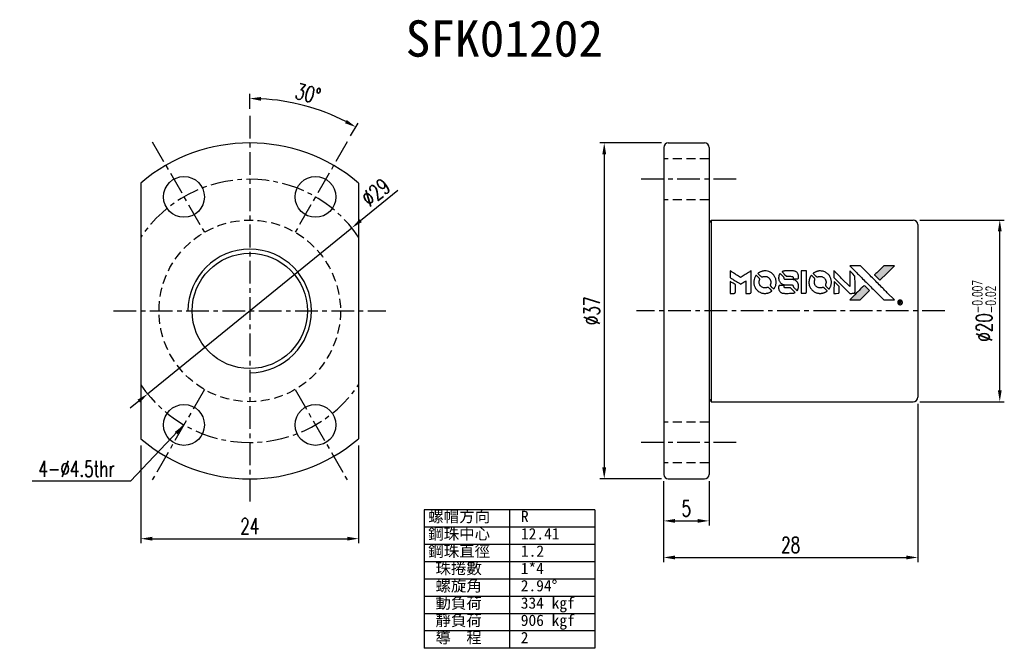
# Model space of a CAD drawing. Extents: x 17 to 125, y 20 to 89.
import ezdxf

# ---------------------------------------------------------------- set-up
doc = ezdxf.new("R2010")
doc.units = 0
doc.header["$MEASUREMENT"] = 0
doc.linetypes.add('CENTER', pattern=[2, 1.25, -0.25, 0.25, -0.25])
doc.linetypes.add('DASHED', pattern=[0.75, 0.5, -0.25])
doc.layers.get('0').update_dxf_attribs({"linetype": 'CONTINUOUS'})
doc.styles.add('DIM-7', font='SIMPLEX.shx', dxfattribs={"width": 0.7, "bigfont": 'chineset.shx'})
doc.styles.add('T', font='kaiu.ttf')
doc.dimstyles.new('CNS', dxfattribs={"dimtxt": 3.5, "dimasz": 2.5, "dimexe": 1, "dimexo": 1.5, "dimgap": 0.09, "dimtad": 0, "dimdsep": 46, "dimtxsty": 'DIM-7', "dimcen": 0.09, "dimclrd": 1, "dimclre": 1, "dimclrt": 4, "dimadec": 0, "dimazin": 0, "dimtfac": 1, "dimtix": 1, "dimtmove": 2, "dimatfit": 3, "dimfxl": 1, "dimtvp": 0.971429, "dimtolj": 1, "dimarcsym": 0})

# ---------------------------------------------------------------- blocks, each defined once
blk = doc.blocks.new('*D6')
at = {"color": 7, "linetype": 'Continuous', "lineweight": -2, "transparency": 16777216}
for p, q in [((87.91, 38.06), (87.91, 33.18)), ((92.91, 38.06), (92.91, 33.18)), ((89.16, 33.68), (91.66, 33.68))]:
    blk.add_line(p, q, dxfattribs=at)
at = {"color": 7, "linetype": 'Continuous', "transparency": 16777216}
for points in [[(89.16, 33.89), (89.16, 33.47), (87.91, 33.68)], [(91.66, 33.89), (91.66, 33.47), (92.91, 33.68)]]:
    blk.add_solid(points, dxfattribs=at)
at = {"color": 7, "linetype": 'Continuous', "transparency": 16777216, "insert": (90.41, 35.05), "char_height": 1.75, "attachment_point": 5, "style": 'DIM-7'}
blk.add_mtext('\\A1;5', dxfattribs=at)
blk = doc.blocks.new('*D5')
at = {"color": 7, "linetype": 'Continuous', "lineweight": -2, "transparency": 16777216}
for p, q in [((115.91, 46.56), (115.91, 29.15)), ((87.91, 38.06), (87.91, 29.15)), ((89.16, 29.65), (114.66, 29.65))]:
    blk.add_line(p, q, dxfattribs=at)
at = {"color": 7, "linetype": 'Continuous', "transparency": 16777216}
for points in [[(89.16, 29.86), (89.16, 29.44), (87.91, 29.65)], [(114.66, 29.86), (114.66, 29.44), (115.91, 29.65)]]:
    blk.add_solid(points, dxfattribs=at)
at = {"color": 7, "linetype": 'Continuous', "transparency": 16777216, "insert": (101.91, 31.03), "char_height": 1.75, "attachment_point": 5, "style": 'DIM-7'}
blk.add_mtext('\\A1;28', dxfattribs=at)
blk = doc.blocks.new('*D3')
at = {"color": 7, "linetype": 'Continuous', "lineweight": -2, "transparency": 16777216}
for p, q in [((116.16, 66.81), (125.46, 66.81)), ((124.96, 48.06), (124.96, 65.56)), ((116.16, 46.81), (125.46, 46.81))]:
    blk.add_line(p, q, dxfattribs=at)
at = {"color": 7, "linetype": 'Continuous', "transparency": 16777216}
for points in [[(124.75, 65.56), (125.17, 65.56), (124.96, 66.81)], [(124.75, 48.06), (125.17, 48.06), (124.96, 46.81)]]:
    blk.add_solid(points, dxfattribs=at)
at = {"color": 7, "linetype": 'Continuous', "transparency": 16777216, "insert": (123.23, 56.81), "char_height": 1.75, "attachment_point": 5, "rotation": 90, "style": 'DIM-7'}
blk.add_mtext('\\A1;%%C20{\\H1.05;\\S-0.007^ -0.02;}', dxfattribs=at)
blk = doc.blocks.new('*D1')
at = {"color": 7, "linetype": 'Continuous', "lineweight": -2, "transparency": 16777216}
for p, q in [((87.66, 75.31), (80.86, 75.31)), ((81.36, 74.06), (81.36, 39.56)), ((87.66, 38.31), (80.86, 38.31))]:
    blk.add_line(p, q, dxfattribs=at)
at = {"color": 7, "linetype": 'Continuous', "transparency": 16777216}
for points in [[(81.15, 74.06), (81.57, 74.06), (81.36, 75.31)], [(81.15, 39.56), (81.57, 39.56), (81.36, 38.31)]]:
    blk.add_solid(points, dxfattribs=at)
at = {"color": 7, "linetype": 'Continuous', "transparency": 16777216, "insert": (79.99, 56.81), "char_height": 1.75, "attachment_point": 5, "rotation": 90, "style": 'DIM-7'}
blk.add_mtext('\\A1;%%C37', dxfattribs=at)
blk = doc.blocks.new('*D4')
at = {"color": 7, "linetype": 'Continuous', "lineweight": -2, "transparency": 16777216}
for p, q in [((30.29, 41.98), (30.29, 31.22)), ((54.29, 41.98), (54.29, 31.22)), ((31.54, 31.72), (53.04, 31.72))]:
    blk.add_line(p, q, dxfattribs=at)
at = {"color": 7, "linetype": 'Continuous', "transparency": 16777216}
for points in [[(31.54, 31.93), (31.54, 31.51), (30.29, 31.72)], [(53.04, 31.93), (53.04, 31.51), (54.29, 31.72)]]:
    blk.add_solid(points, dxfattribs=at)
at = {"color": 7, "linetype": 'Continuous', "transparency": 16777216, "insert": (42.29, 33.09), "char_height": 1.75, "attachment_point": 5, "style": 'DIM-7'}
blk.add_mtext('\\A1;24', dxfattribs=at)
blk = doc.blocks.new('*D2')
at = {"color": 7, "linetype": 'Continuous', "lineweight": -2, "transparency": 16777216}
for p, q in [((42.29, 79.06), (42.29, 80.7)), ((53.41, 76.07), (54.23, 77.5))]:
    blk.add_line(p, q, dxfattribs=at)
blk.add_arc((42.29, 56.81), 23.39, 63.0624, 86.9376, dxfattribs=at)
at = {"color": 7, "linetype": 'Continuous', "transparency": 16777216}
for points in [[(43.53, 79.95), (43.54, 80.37), (42.29, 80.2)], [(52.98, 77.84), (52.78, 77.47), (53.98, 77.06)]]:
    blk.add_solid(points, dxfattribs=at)
at = {"color": 7, "linetype": 'Continuous', "transparency": 16777216, "insert": (48.7, 80.73), "char_height": 1.75, "attachment_point": 5, "rotation": 345, "style": 'DIM-7'}
blk.add_mtext('\\A1;30°', dxfattribs=at)
blk = doc.blocks.new('*D7')
at = {"color": 7, "linetype": 'Continuous', "lineweight": -2, "transparency": 16777216}
for p, q in [((58.61, 70.07), (54.51, 66.74)), ((31.03, 47.66), (53.54, 65.95)), ((30.06, 46.87), (29.09, 46.09))]:
    blk.add_line(p, q, dxfattribs=at)
at = {"color": 7, "linetype": 'Continuous', "transparency": 16777216}
for points in [[(54.38, 66.9), (54.64, 66.58), (53.54, 65.95)], [(29.93, 47.04), (30.19, 46.71), (31.03, 47.66)]]:
    blk.add_solid(points, dxfattribs=at)
at = {"color": 7, "linetype": 'Continuous', "transparency": 16777216, "insert": (56.18, 69.86), "char_height": 1.75, "attachment_point": 5, "rotation": 39.0911, "style": 'DIM-7'}
blk.add_mtext('\\A1;∅29', dxfattribs=at)

msp = doc.modelspace()

# ---------------------------------------------------------------- hatches: boundary and pattern name
at = {"linetype": 'Continuous'}
h = msp.add_hatch(color=0, dxfattribs=at)
h.dxf.hatch_style = 1
h.paths.add_polyline_path([(113.345, 61.78), (112.759, 61.78), (112.174, 61.78), (111.67, 61.272, 0.000288), (111.476, 61.077, 0.000479), (111.314, 60.912, 0.000013), (111.166, 60.763, 0.197177), (111.165, 60.761, 0.1112764), (111.166, 60.759, 0.0015954), (111.344, 60.579, 0.0005055), (111.455, 60.468), (111.745, 60.178), (112.545, 60.979)])
h.paths.add_polyline_path([(110.092, 58.527), (110.604, 59.039), (110.313, 59.33, 0.000476), (110.202, 59.441, 0.0015067), (110.021, 59.62, 0.2256647), (110.019, 59.62, 0.0011115), (109.774, 59.377, 0.0003511), (109.622, 59.225, 0.000108), (108.982, 58.581, 0.0006916), (108.658, 58.255, 0.0000771), (108.434, 58.029, 0.1975269), (108.431, 58.021, 0.2961744), (108.433, 58.018, 0.0041949), (108.72, 58.015, 0.0005293), (109.005, 58.014), (109.579, 58.014)])

# ---------------------------------------------------------------- linework, layer by layer
at = {"color": 0, "linetype": 'CENTER', "ltscale": 2}
for p, q in [((42.287, 78.306), (42.287, 35.306)), ((31.537, 75.425), (37.287, 65.466)), ((53.037, 75.425), (47.287, 65.466)), ((95.914, 71.306), (84.914, 71.306)), ((27.287, 56.806), (57.287, 56.806)), ((118.914, 56.806), (84.914, 56.806)), ((37.287, 48.145), (31.537, 38.186)), ((47.287, 48.145), (53.037, 38.186)), ((95.914, 42.306), (84.914, 42.306))]:
    msp.add_line(p, q, dxfattribs=at)
at = {"color": 0, "linetype": 'Continuous'}
for p, q in [((88.414, 75.306), (92.414, 75.306)), ((87.914, 74.806), (87.914, 38.806)), ((92.914, 74.806), (92.914, 38.806)), ((30.287, 70.886), (30.287, 42.726)), ((54.287, 70.886), (54.287, 42.726)), ((93.164, 66.806), (115.414, 66.806)), ((93.164, 66.806), (93.164, 46.806)), ((115.914, 66.306), (115.914, 47.306)), ((93.164, 46.806), (115.414, 46.806)), ((88.414, 38.306), (92.414, 38.306))]:
    msp.add_line(p, q, dxfattribs=at)
at = {"color": 0, "linetype": 'DASHED', "ltscale": 2}
for p, q in [((92.914, 73.556), (87.914, 73.556)), ((92.914, 69.056), (87.914, 69.056)), ((92.914, 44.556), (87.914, 44.556)), ((92.914, 40.056), (87.914, 40.056))]:
    msp.add_line(p, q, dxfattribs=at)
at = {"color": 0}
for p, q in [((80.332, 34.898), (61.52, 34.898)), ((61.52, 34.898), (61.52, 19.648)), ((70.926, 34.898), (70.926, 19.648)), ((80.332, 34.898), (80.332, 19.648)), ((80.332, 32.992), (61.52, 32.992)), ((80.332, 31.086), (61.52, 31.086)), ((80.332, 29.18), (61.52, 29.18)), ((80.332, 27.273), (61.52, 27.273)), ((80.332, 25.367), (61.52, 25.367)), ((80.332, 23.461), (61.52, 23.461)), ((80.332, 21.555), (61.52, 21.555)), ((80.332, 19.648), (61.52, 19.648))]:
    msp.add_line(p, q, dxfattribs=at)
for points in [[(95.23, 60.842), (95.23, 60.469), (95.332, 60.407, -0.000297), (95.394, 60.368, -0.000037), (95.531, 60.285, -0.000043), (95.693, 60.185, -0.000036), (95.866, 60.079, 0.000044), (96.035, 59.976, 0.000063), (96.185, 59.883, 0.000035), (96.312, 59.806, 0.0009), (96.347, 59.784), (96.397, 59.754), (96.462, 59.795, 0.001175), (96.5, 59.818, 0.000208), (96.571, 59.862, 0.000225), (96.653, 59.913, 0.000203), (96.739, 59.967, -0.000711), (96.82, 60.017, -0.001119), (96.891, 60.061, -0.000263), (96.952, 60.098, -0.04589), (96.959, 60.102, -0.519312), (96.965, 60.098, -0.001914), (96.967, 59.998, -0.003124), (96.968, 59.833, -0.000285), (96.968, 59.423), (96.968, 58.74), (97.207, 58.74, 0.001727), (97.377, 58.74, 0.025279), (97.437, 58.744, 0.073886), (97.472, 58.753, 0.07426), (97.503, 58.772, 0.03264), (97.511, 58.779, 0.01784), (97.52, 58.79, 0.017712), (97.528, 58.801, 0.026854), (97.534, 58.811), (97.547, 58.835), (97.548, 60.026), (97.55, 61.217), (97.537, 61.208, -0.004595), (97.528, 61.202, -0.00016), (97.491, 61.18, -0.000298), (97.448, 61.153, -0.000208), (97.4, 61.123, 0.000986), (97.258, 61.035, 0.00025), (97.028, 60.891, 0.000268), (96.783, 60.737, 0.000436), (96.575, 60.607, -0.002932), (96.506, 60.564, -0.004718), (96.447, 60.528, -0.001113), (96.396, 60.498, -0.227179), (96.39, 60.498, -0.045982), (96.384, 60.501, -0.000145), (96.314, 60.543, -0.000825), (96.236, 60.592, -0.000517), (96.144, 60.649, 0.000056), (95.829, 60.844, 0.000289), (95.655, 60.952, 0.000481), (95.526, 61.032, 0.000418), (95.389, 61.116), (95.23, 61.215)], [(98.946, 61.203, 0.024131), (98.84, 61.187, 0.022344), (98.734, 61.16, 0.021883), (98.628, 61.123, 0.020884), (98.524, 61.077, 0.010669), (98.464, 61.046, 0.010389), (98.406, 61.012, 0.010913), (98.354, 60.979, 0.022227), (98.315, 60.95), (98.301, 60.939), (98.488, 60.755, 0.002452), (98.561, 60.684, 0.003628), (98.626, 60.622, 0.001662), (98.682, 60.57, 0.070159), (98.695, 60.561, 0.047671), (98.706, 60.557, 0.018624), (98.721, 60.553, 0.017921), (98.739, 60.55, 0.018804), (98.756, 60.549, 0.018255), (98.779, 60.548, 0.041312), (98.797, 60.55, 0.037164), (98.815, 60.555, 0.012342), (98.841, 60.565, -0.015101), (98.904, 60.588, -0.035998), (98.952, 60.6, -0.033244), (99.003, 60.606, -0.011249), (99.078, 60.607, -0.004059), (99.14, 60.607, -0.019693), (99.174, 60.605, -0.027943), (99.203, 60.601, -0.014411), (99.238, 60.592, -0.033089), (99.322, 60.563, -0.033887), (99.4, 60.524, -0.034021), (99.472, 60.475, -0.033942), (99.537, 60.416, -0.02816), (99.595, 60.349, -0.035032), (99.641, 60.28, -0.035269), (99.676, 60.206, -0.029196), (99.703, 60.123, -0.037862), (99.72, 60.027, -0.043657), (99.722, 59.935, -0.043064), (99.708, 59.842, -0.035184), (99.677, 59.746, 0.033699), (99.662, 59.701, 0.052815), (99.656, 59.66, 0.059167), (99.659, 59.623, 0.058972), (99.671, 59.587, 0.059208), (99.688, 59.56, 0.021125), (99.719, 59.525, 0.008691), (99.775, 59.467, 0.000851), (99.914, 59.33, 0.001873), (99.986, 59.26, 0.013884), (100.021, 59.228, 0.022355), (100.042, 59.211, 0.341453), (100.051, 59.212, 0.073011), (100.069, 59.231, 0.004587), (100.111, 59.297, 0.00748), (100.153, 59.365, 0.016837), (100.182, 59.417, 0.028606), (100.239, 59.546, 0.031352), (100.279, 59.677, 0.031004), (100.302, 59.813, 0.0268), (100.31, 59.957, 0.026698), (100.301, 60.111, 0.03002), (100.277, 60.256, 0.030357), (100.235, 60.396, 0.028554), (100.177, 60.533, 0.062944), (100.007, 60.787, 0.062206), (99.779, 60.992, 0.062448), (99.509, 61.134, 0.064355), (99.214, 61.203, 0.017377), (99.156, 61.207, 0.008369), (99.08, 61.209, 0.008367), (99.004, 61.207, 0.01757)], [(100.715, 60.886, 0.023289), (100.677, 60.827, 0.026845), (100.647, 60.768, 0.026047), (100.622, 60.704, 0.019751), (100.602, 60.632, 0.013249), (100.594, 60.591, 0.025169), (100.589, 60.558, 0.016532), (100.587, 60.516, 0.002937), (100.587, 60.438, 0.003317), (100.587, 60.369, 0.011808), (100.589, 60.324, 0.01777), (100.592, 60.291, 0.021476), (100.597, 60.26, 0.04325), (100.638, 60.129, 0.045753), (100.701, 60.009, 0.04649), (100.782, 59.905, 0.047672), (100.882, 59.818, 0.025315), (100.924, 59.791, 0.015208), (100.977, 59.762, 0.01512), (101.033, 59.737, 0.022488), (101.083, 59.718, 0.027857), (101.161, 59.698, 0.034138), (101.235, 59.688, 0.014286), (101.349, 59.685, 0.00124), (101.638, 59.684, -0.00103), (101.815, 59.684, -0.002552), (101.945, 59.682, -0.001594), (102.044, 59.681, -0.047676), (102.069, 59.678, -0.085307), (102.112, 59.66, -0.097789), (102.144, 59.63, -0.085947), (102.166, 59.587, -0.051339), (102.176, 59.53, 0.014634), (102.179, 59.51, 0.015028), (102.182, 59.491, 0.014927), (102.186, 59.475, 0.059415), (102.189, 59.465, 0.070595), (102.205, 59.444, 0.00028), (102.409, 59.237, 0.000111), (102.619, 59.026, 0.200239), (102.628, 59.022, 0.268906), (102.633, 59.025, 0.001866), (102.662, 59.076, 0.007532), (102.689, 59.125, 0.017818), (102.707, 59.163, 0.013256), (102.724, 59.204, 0.011636), (102.739, 59.249, 0.011528), (102.753, 59.294, 0.012303), (102.764, 59.339, 0.0423), (102.773, 59.409, 0.013657), (102.775, 59.514, 0.013857), (102.771, 59.619, 0.037428), (102.761, 59.694, 0.014927), (102.749, 59.743, 0.0122), (102.733, 59.795, 0.012518), (102.715, 59.844, 0.023062), (102.698, 59.883, 0.065961), (102.604, 60.022, 0.06055), (102.474, 60.136, 0.059676), (102.319, 60.217, 0.060497), (102.15, 60.259, 0.025683), (102.114, 60.262, 0.001528), (102.004, 60.264, 0.002124), (101.865, 60.265, 0.001173), (101.696, 60.265, -0.000809), (101.4, 60.266, -0.017164), (101.312, 60.269, -0.063931), (101.266, 60.278, -0.108429), (101.232, 60.299, -0.052941), (101.213, 60.321, -0.063675), (101.201, 60.346, -0.050562), (101.193, 60.377, -0.020337), (101.188, 60.421, 0.009897), (101.186, 60.448, 0.016482), (101.183, 60.47, 0.019019), (101.179, 60.488, 0.06043), (101.175, 60.499, 0.076267), (101.156, 60.525, 0.00054), (100.963, 60.717, 0.000307), (100.764, 60.912, 0.142594), (100.748, 60.921, 0.232419), (100.744, 60.919, 0.022995), (100.735, 60.911, 0.024627), (100.725, 60.9, 0.015407)], [(101.255, 61.206, 0.018538), (101.217, 61.201, 0.010695), (101.173, 61.192, 0.01068), (101.129, 61.182, 0.017678), (101.092, 61.171, 0.013849), (101.05, 61.156, 0.011814), (101.007, 61.138, 0.004513), (100.968, 61.12, 0.290035), (100.964, 61.113, 0.196418), (100.965, 61.11, 0.000124), (101.036, 61.038, 0.001477), (101.116, 60.957, 0.000898), (101.21, 60.863), (101.456, 60.617), (101.764, 60.615, -0.001471), (101.997, 60.613, -0.028714), (102.069, 60.608, -0.097073), (102.109, 60.595, -0.084199), (102.143, 60.567, -0.042698), (102.159, 60.545, -0.053912), (102.17, 60.522, -0.051004), (102.177, 60.496, -0.032967), (102.179, 60.466, 0.00807), (102.179, 60.45, 0.003023), (102.18, 60.428, 0.002994), (102.181, 60.404, 0.003629), (102.182, 60.381), (102.186, 60.329), (102.422, 60.329, 0.001618), (102.534, 60.329, 0.005206), (102.609, 60.33, 0.00535), (102.661, 60.332, 0.060675), (102.682, 60.336, 0.048484), (102.693, 60.34, 0.02389), (102.706, 60.348, 0.022812), (102.72, 60.358, 0.02462), (102.732, 60.369, 0.061781), (102.756, 60.399, 0.080179), (102.769, 60.431, 0.048561), (102.776, 60.477, 0.010021), (102.777, 60.559, 0.016602), (102.774, 60.669, 0.031409), (102.762, 60.756, 0.036474), (102.741, 60.833, 0.03439), (102.709, 60.907, 0.065928), (102.628, 61.024, 0.069066), (102.52, 61.113, 0.065697), (102.388, 61.173, 0.051559), (102.232, 61.203, 0.020904), (102.149, 61.207, 0.000451), (101.741, 61.208, 0.000419), (101.332, 61.209, 0.022759)], [(103.061, 59.976), (103.062, 58.743), (103.304, 58.743), (103.546, 58.743), (103.575, 58.757, 0.071429), (103.599, 58.774, 0.054799), (103.62, 58.799, 0.053585), (103.635, 58.828, 0.060698), (103.643, 58.858, 0.033975), (103.646, 58.909, 0.000112), (103.646, 59.536, 0.000726), (103.646, 60.15, 0.001084), (103.643, 60.687), (103.639, 61.21), (103.349, 61.21), (103.059, 61.21)], [(105.029, 61.203, 0.023681), (104.926, 61.187, 0.022402), (104.824, 61.162, 0.021929), (104.722, 61.127, 0.020503), (104.621, 61.082, 0.013745), (104.564, 61.052, 0.009767), (104.501, 61.015, 0.009658), (104.444, 60.978, 0.027804), (104.407, 60.95), (104.393, 60.938), (104.574, 60.757, 0.002053), (104.662, 60.67, 0.006738), (104.72, 60.614, 0.007826), (104.762, 60.576, 0.063909), (104.783, 60.562, 0.061532), (104.816, 60.55, 0.068674), (104.849, 60.548, 0.052072), (104.888, 60.554, 0.019648), (104.942, 60.571, -0.018366), (105.007, 60.591, -0.0288), (105.064, 60.604, -0.029061), (105.122, 60.609, -0.019155), (105.19, 60.609, -0.053809), (105.334, 60.588, -0.058833), (105.467, 60.536, -0.058566), (105.584, 60.455, -0.052525), (105.684, 60.346, -0.044733), (105.741, 60.253, -0.040573), (105.782, 60.149, -0.041123), (105.806, 60.041, -0.04951), (105.809, 59.938, -0.017369), (105.804, 59.889, -0.024255), (105.796, 59.846, -0.023787), (105.784, 59.804, -0.015798), (105.766, 59.756, 0.010631), (105.755, 59.726, 0.033653), (105.749, 59.705, 0.037806), (105.746, 59.685, 0.016307), (105.745, 59.658, 0.068179), (105.753, 59.606, 0.095747), (105.774, 59.564, 0.033418), (105.823, 59.508, 0.002133), (105.98, 59.354, 0.001452), (106.068, 59.269, 0.012393), (106.109, 59.232, 0.020479), (106.133, 59.212, 0.344362), (106.143, 59.212, 0.074287), (106.162, 59.234, 0.005454), (106.205, 59.3, 0.008391), (106.247, 59.371, 0.017097), (106.278, 59.427, 0.027375), (106.328, 59.544, 0.02835), (106.364, 59.665, 0.027723), (106.387, 59.791, 0.023913), (106.397, 59.926, 0.027047), (106.393, 60.087, 0.031685), (106.371, 60.239, 0.032425), (106.331, 60.383, 0.031013), (106.272, 60.523, 0.037914), (106.173, 60.69, 0.040153), (106.052, 60.835, 0.039834), (105.909, 60.961, 0.036173), (105.742, 61.067, 0.040752), (105.579, 61.138, 0.035885), (105.4, 61.186, 0.035491), (105.213, 61.208, 0.037615)], [(106.686, 60.847), (106.686, 60.473), (107.554, 59.606), (108.422, 58.74), (108.664, 58.741, 0.0008), (108.819, 58.742, 0.010795), (108.876, 58.744, 0.030495), (108.908, 58.748, 0.080372), (108.929, 58.755, 0.03816), (108.949, 58.768, 0.041799), (108.967, 58.784, 0.042486), (108.982, 58.803, 0.042078), (108.993, 58.823, 0.099276), (109, 58.853, 0.003302), (109.002, 58.973, 0.002586), (109.003, 59.184, 0.000204), (109.002, 59.744), (109, 60.642), (108.711, 60.93), (108.422, 61.218), (108.419, 60.355), (108.416, 59.492), (107.567, 60.346, 0.000253), (107.241, 60.674, 0.000412), (106.963, 60.952, 0.000041), (106.714, 61.2, 0.041338), (106.702, 61.211), (106.686, 61.222)], [(109.119, 61.076, -0.000056), (109.469, 60.725, -0.000021), (109.961, 60.232, -0.000021), (110.496, 59.696, -0.000025), (110.997, 59.193), (112.173, 58.014), (112.756, 58.016), (113.338, 58.017), (112.553, 58.808, 0.000274), (112.175, 59.188, 0.000123), (111.678, 59.687, 0.000121), (111.153, 60.214, 0.000165), (110.678, 60.689), (109.59, 61.78), (109.003, 61.78), (108.417, 61.78)], [(111.67, 61.272, 0.000288), (111.476, 61.077, 0.000479), (111.314, 60.912, 0.000013), (111.166, 60.763, 0.197177), (111.165, 60.761, 0.197497), (111.166, 60.759, 0.00004), (111.251, 60.673, 0.000836), (111.344, 60.579, 0.000505), (111.455, 60.468), (111.745, 60.178), (112.545, 60.979), (113.345, 61.78), (112.759, 61.78), (112.174, 61.78)], [(95.23, 59.396), (95.23, 58.74), (95.469, 58.74, 0.000842), (95.621, 58.74, 0.010591), (95.678, 58.741, 0.028995), (95.71, 58.745, 0.069543), (95.733, 58.752, 0.051063), (95.754, 58.765, 0.039932), (95.775, 58.782, 0.039414), (95.792, 58.803, 0.045845), (95.805, 58.826, 0.094811), (95.81, 58.849, 0.007124), (95.812, 58.913, 0.004713), (95.814, 59.023, 0.000534), (95.814, 59.272), (95.813, 59.698), (95.753, 59.735, 0.000828), (95.578, 59.843, 0.000879), (95.406, 59.948, 0.000048), (95.237, 60.051, 0.137596), (95.232, 60.052, 0.413028), (95.231, 60.051, 0.000016), (95.23, 59.86, 0.000623), (95.23, 59.648, 0.000374)], [(98.076, 60.701, 0.064158), (97.923, 60.415, 0.06356), (97.847, 60.099, 0.064004), (97.854, 59.776, 0.066747), (97.942, 59.47, 0.04321), (98.047, 59.278, 0.044737), (98.182, 59.11, 0.044901), (98.344, 58.969, 0.044184), (98.53, 58.858, 0.026293), (98.671, 58.799, 0.033344), (98.807, 58.76, 0.033227), (98.947, 58.74, 0.025815), (99.101, 58.736, 0.023119), (99.249, 58.746, 0.031044), (99.381, 58.77, 0.031337), (99.508, 58.81, 0.024258), (99.64, 58.869, 0.015622), (99.687, 58.894, 0.008495), (99.742, 58.927, 0.008415), (99.795, 58.962, 0.020814), (99.832, 58.989), (99.849, 59.003), (99.672, 59.182, 0.002843), (99.539, 59.315, 0.033917), (99.483, 59.362, 0.087906), (99.442, 59.383, 0.073302), (99.394, 59.39, 0.022047), (99.37, 59.389, 0.026465), (99.348, 59.386, 0.022233), (99.324, 59.38, 0.009985), (99.292, 59.37, -0.039011), (99.178, 59.342, -0.044398), (99.065, 59.333, -0.045096), (98.954, 59.344, -0.04265), (98.845, 59.375, -0.071154), (98.691, 59.46, -0.068827), (98.565, 59.585, -0.068713), (98.478, 59.74, -0.070507), (98.437, 59.912, -0.028605), (98.434, 59.986, -0.031418), (98.44, 60.057, -0.031044), (98.455, 60.127, -0.02668), (98.479, 60.199, 0.038913), (98.492, 60.242, 0.043732), (98.497, 60.284, 0.047754), (98.495, 60.323, 0.075756), (98.486, 60.355, 0.07294), (98.475, 60.371, 0.003456), (98.429, 60.42, 0.005023), (98.37, 60.482, 0.002422), (98.293, 60.56, 0.000819), (98.223, 60.63, 0.001349), (98.164, 60.689, 0.0001), (98.111, 60.742, 0.205335), (98.108, 60.743, 0.219821), (98.107, 60.742, 0.002494), (98.098, 60.731, 0.007089), (98.087, 60.717, 0.004494)], [(104.163, 60.699, 0.018008), (104.128, 60.646, 0.009842), (104.089, 60.578, 0.009807), (104.052, 60.508, 0.015716), (104.024, 60.447, 0.048467), (103.954, 60.226, 0.045841), (103.927, 59.992, 0.046006), (103.943, 59.757, 0.049638), (104.001, 59.536, 0.064819), (104.154, 59.248, 0.06695), (104.373, 59.012, 0.066691), (104.648, 58.843, 0.063505), (104.963, 58.747, 0.03135), (105.043, 58.739, 0.010439), (105.162, 58.737, 0.010391), (105.28, 58.739, 0.032408), (105.359, 58.747, 0.015696), (105.453, 58.767, 0.018095), (105.54, 58.791, 0.018551), (105.623, 58.821, 0.018352), (105.705, 58.857, 0.015568), (105.759, 58.885, 0.009832), (105.819, 58.921, 0.009795), (105.876, 58.958, 0.023727), (105.917, 58.988), (105.933, 59.002), (105.755, 59.182, 0.001528), (105.655, 59.283, 0.010022), (105.603, 59.333, 0.019586), (105.57, 59.361, 0.061865), (105.545, 59.376, 0.055054), (105.507, 59.389, 0.061607), (105.469, 59.392, 0.048725), (105.424, 59.385, 0.020221), (105.365, 59.368, -0.017722), (105.302, 59.35, -0.02685), (105.246, 59.339, -0.02759), (105.19, 59.334, -0.020233), (105.128, 59.334, -0.04793), (105.009, 59.352, -0.048386), (104.897, 59.391, -0.047866), (104.792, 59.452, -0.044964), (104.699, 59.533, -0.04333), (104.621, 59.63, -0.050921), (104.566, 59.733, -0.051473), (104.533, 59.845, -0.0459), (104.522, 59.966, -0.019014), (104.524, 60.024, -0.024114), (104.531, 60.078, -0.025081), (104.542, 60.129, -0.023892), (104.559, 60.179, 0.008624), (104.573, 60.219, 0.026486), (104.581, 60.246, 0.035074), (104.585, 60.27, 0.02756), (104.586, 60.296, 0.087163), (104.578, 60.337, 0.073291), (104.555, 60.376, 0.028074), (104.507, 60.431, 0.002594), (104.378, 60.561), (104.195, 60.745)], [(106.686, 59.393), (106.686, 58.739), (106.93, 58.741), (107.174, 58.743), (107.202, 58.76, 0.03146), (107.215, 58.769, 0.026444), (107.227, 58.78, 0.026444), (107.238, 58.793, 0.031457), (107.248, 58.806), (107.265, 58.834), (107.267, 59.157), (107.268, 59.481), (106.982, 59.764, 0.000745), (106.872, 59.872, 0.001228), (106.778, 59.964, 0.000087), (106.694, 60.045, 0.195134), (106.691, 60.047, 0.412117), (106.689, 60.045, 0.000048), (106.688, 59.855, 0.00109), (106.687, 59.644, 0.000653)], [(100.682, 59.609, 0.065483), (100.653, 59.595, 0.053271), (100.627, 59.573, 0.052018), (100.606, 59.546, 0.0556), (100.591, 59.515, 0.036839), (100.586, 59.495, 0.026922), (100.583, 59.473, 0.016905), (100.582, 59.441, 0.004317), (100.581, 59.39, 0.016369), (100.585, 59.284, 0.029936), (100.597, 59.198, 0.03418), (100.617, 59.122, 0.031327), (100.647, 59.047, 0.046935), (100.703, 58.955, 0.054053), (100.772, 58.88, 0.053701), (100.856, 58.822, 0.045364), (100.956, 58.778, 0.032479), (101.044, 58.755, 0.03386), (101.134, 58.744, 0.013578), (101.274, 58.741, 0.001155), (101.635, 58.741, 0.000413), (101.945, 58.743, 0.005008), (102.063, 58.745, 0.013199), (102.131, 58.748, 0.033956), (102.179, 58.755, 0.013909), (102.229, 58.768, 0.010864), (102.283, 58.784, 0.010938), (102.331, 58.801, 0.028702), (102.365, 58.816), (102.391, 58.829), (102.142, 59.081), (101.894, 59.333), (101.603, 59.333, -0.001504), (101.478, 59.333, -0.00328), (101.383, 59.334, -0.001901), (101.309, 59.336, -0.061333), (101.291, 59.339, -0.063621), (101.265, 59.349, -0.048633), (101.241, 59.367, -0.046769), (101.22, 59.389, -0.047961), (101.203, 59.415, -0.02678), (101.193, 59.438, -0.050957), (101.188, 59.456, -0.029398), (101.185, 59.482, -0.00401), (101.184, 59.535), (101.181, 59.621), (100.947, 59.62, 0.001061), (100.807, 59.62, 0.009147), (100.745, 59.619, 0.020721), (100.708, 59.615, 0.051619)], [(109.622, 59.225, 0.000108), (108.982, 58.581, 0.000692), (108.658, 58.255, 0.000077), (108.434, 58.029, 0.197527), (108.431, 58.021, 0.410182), (108.435, 58.017, 0.000493), (108.554, 58.016, 0.002424), (108.72, 58.015, 0.000529), (109.005, 58.014), (109.579, 58.014), (110.092, 58.527), (110.604, 59.039), (110.313, 59.33, 0.000476), (110.202, 59.441, 0.000789), (110.107, 59.535, 0.000035), (110.022, 59.62, 0.19758), (110.02, 59.621, 0.198396), (110.018, 59.62, 0.000019), (109.902, 59.504, 0.000582), (109.774, 59.377, 0.000351)], [(113.902, 57.994, 0.082374), (113.826, 57.96, 0.083404), (113.767, 57.903, 0.082663), (113.728, 57.83, 0.07897), (113.715, 57.747, 0.084941), (113.731, 57.654, 0.08953), (113.777, 57.573, 0.090743), (113.847, 57.514, 0.090193), (113.934, 57.484, 0.10067), (114.032, 57.489, 0.099454), (114.121, 57.532, 0.097736), (114.188, 57.606, 0.09365), (114.223, 57.702, 0.07584), (114.224, 57.775, 0.068415), (114.203, 57.848, 0.068328), (114.164, 57.913, 0.075277), (114.109, 57.962, 0.059367), (114.063, 57.985, 0.048986), (114.01, 57.999, 0.048519), (113.954, 58.002, 0.055347)], [(113.866, 57.741), (113.866, 57.594), (113.883, 57.594), (113.9, 57.594), (113.901, 57.656), (113.903, 57.718), (113.939, 57.72), (113.975, 57.721), (114, 57.682, -0.003356), (114.01, 57.665, -0.002757), (114.022, 57.647, -0.002784), (114.032, 57.631, -0.007382), (114.038, 57.619, 0.019487), (114.047, 57.604, 0.098302), (114.053, 57.598, 0.116932), (114.061, 57.595, 0.032798), (114.074, 57.594), (114.097, 57.594), (114.081, 57.621, 0.005748), (114.073, 57.634, 0.002522), (114.063, 57.652, 0.002495), (114.051, 57.67, 0.00334), (114.041, 57.686), (114.016, 57.724), (114.036, 57.734, 0.066516), (114.056, 57.748, 0.085926), (114.069, 57.765, 0.082934), (114.076, 57.786, 0.05747), (114.077, 57.811, 0.023576), (114.075, 57.826, 0.043538), (114.072, 57.838, 0.050891), (114.067, 57.848, 0.049897), (114.061, 57.857, 0.067884), (114.042, 57.873, 0.077412), (114.02, 57.882, 0.049266), (113.989, 57.886, 0.012208), (113.938, 57.888), (113.866, 57.888)], [(114.023, 57.841, -0.120545), (114.034, 57.827, -0.09136), (114.039, 57.809, -0.087576), (114.036, 57.789, -0.098026), (114.027, 57.772, -0.079907), (114.019, 57.764, -0.087697), (114.009, 57.76, -0.041371), (113.993, 57.758, -0.005557), (113.958, 57.756), (113.9, 57.754), (113.9, 57.804), (113.9, 57.853), (113.954, 57.853, -0.007471), (113.984, 57.853, -0.035301), (114.001, 57.851, -0.060486), (114.013, 57.847, -0.063546)]]:
    msp.add_lwpolyline(points, format="xyb", close=True, dxfattribs=at)
at = {"color": 0, "linetype": 'Continuous'}
for centre, radius in [((35.037, 69.363), 2.25), ((49.537, 69.363), 2.25), ((42.287, 56.806), 6.35), ((35.037, 44.248), 2.25), ((49.537, 44.248), 2.25)]:
    msp.add_circle(centre, radius, dxfattribs=at)
at = {"color": 0, "linetype": 'DASHED', "ltscale": 2}
msp.add_circle((42.287, 56.806), 10, dxfattribs=at)
at = {"color": 0, "linetype": 'Continuous'}
for centre, radius, start, end in [((42.287, 56.806), 18.5, 49.56021, 130.43979), ((88.414, 74.806), 0.5, 90, 180), ((92.414, 74.806), 0.5, 0, 90), ((92.914, 66.806), 0.25, 270, 0), ((115.414, 66.306), 0.5, 0, 90), ((42.287, 56.806), 6.805, 270, 180), ((92.914, 46.806), 0.25, 0, 90), ((115.414, 47.306), 0.5, 270, 0), ((42.287, 56.806), 18.5, 229.56021, 310.43979), ((88.414, 38.806), 0.5, 180, 270), ((92.414, 38.806), 0.5, 270, 0)]:
    msp.add_arc(centre, radius, start, end, dxfattribs=at)
at = {"color": 0, "linetype": 'CENTER', "ltscale": 2}
for start, end in [(34.14842, 145.85158), (214.14842, 325.85158)]:
    msp.add_arc((42.287, 56.806), 14.5, start, end, dxfattribs=at)

# ---------------------------------------------------------------- texts
at = {"color": 0, "style": 'T'}
for s, p in [('螺帽方向', (61.962, 33.545)), ('R', (72.181, 33.545)), ('鋼珠中心', (61.962, 31.639)), ('12.41', (72.181, 31.639)), ('鋼珠直徑', (61.962, 29.733)), ('1.2', (72.181, 29.733)), ('珠捲數', (62.756, 27.826)), ('1*4', (72.161, 27.826)), ('螺旋角', (62.756, 25.92)), ('2.94%%D', (72.161, 25.92)), ('動負荷', (62.756, 24.014)), ('334 kgf', (72.161, 24.014)), ('靜負荷', (62.756, 22.108)), ('906 kgf', (72.161, 22.108)), ('導  程', (62.756, 20.201)), ('2', (72.161, 20.201))]:
    msp.add_text(s, height=1.25, dxfattribs=at).set_placement(p)
at = {"color": 0, "insert": (59.467, 88.806), "char_height": 4, "width": 498.50872, "attachment_point": 1}
msp.add_mtext('{\\fDFKai-SB|b0|i0|c0|p65;SFK01202}', dxfattribs=at)
at = {"color": 0, "linetype": 'Continuous', "insert": (27.397, 39.413), "char_height": 1.75, "attachment_point": 6, "style": 'DIM-7'}
msp.add_mtext('4-%%C4.5thr', dxfattribs=at)

# ---------------------------------------------------------------- dimensions: what is measured, and where the dimension line sits
at = {"color": 0, "linetype": 'Continuous'}
dim = msp.add_angular_dim_2l(base=(50.287, 78.785), line1=((42.287, 35.306), (42.287, 78.306)), line2=((53.037, 75.425), (47.287, 65.466)), dimstyle='CNS', override={"dimscale": 0.5, "dimgap": 1, "dimtad": 1, "dimclrd": 7, "dimclre": 7, "dimclrt": 7, "dimtp": -0.007, "dimtm": 0.02, "dimtfac": 0.6, "dimtdec": 4, "dimtmove": 1}, dxfattribs=at)
dim.commit()
dim.dimension.update_dxf_attribs({"geometry": '*D2', "text_midpoint": (48.696, 80.727)})
for base, p1, p2, override, picture, middle in [((81.361, 38.306), (88.414, 75.306), (88.414, 38.306), {"dimscale": 0.5, "dimgap": 1, "dimtad": 1, "dimclrd": 7, "dimclre": 7, "dimclrt": 7, "dimtp": -0.007, "dimtm": 0.02, "dimtfac": 0.6, "dimtdec": 4, "dimtmove": 1}, '*D1', (79.986, 56.806)), ((124.958, 66.806), (115.414, 46.806), (115.414, 66.806), {"dimscale": 0.5, "dimgap": 1, "dimtad": 1, "dimclrd": 7, "dimclre": 7, "dimclrt": 7, "dimtol": 1, "dimtp": -0.007, "dimtm": 0.02, "dimtfac": 0.6, "dimtdec": 4, "dimtmove": 1}, '*D3', (123.233, 56.806))]:
    dim = msp.add_linear_dim(base=base, p1=p1, p2=p2, angle=90, text='%%C<>', dimstyle='CNS', override=override, dxfattribs=at)
    dim.commit()
    dim.dimension.update_dxf_attribs({"geometry": picture, "text_midpoint": middle})
dim = msp.add_diameter_dim_2p(p1=(31.033, 47.663), p2=(53.541, 65.949), dimstyle='CNS', override={"dimscale": 0.5, "dimgap": 1, "dimtad": 1, "dimclrd": 7, "dimclre": 7, "dimclrt": 7, "dimtp": -0.007, "dimtm": 0.02, "dimtfac": 0.6, "dimtdec": 4, "dimtmove": 1}, dxfattribs=at)
dim.commit()
dim.dimension.update_dxf_attribs({"geometry": '*D7', "text_midpoint": (56.179, 69.864)})
for base, p1, p2, override, picture, middle in [((115.914, 29.652), (87.914, 38.806), (115.914, 47.306), {"dimscale": 0.5, "dimgap": 1, "dimtad": 1, "dimclrd": 7, "dimclre": 7, "dimclrt": 7, "dimtol": 0, "dimlim": 0, "dimtp": -0.007, "dimtm": 0.02, "dimtfac": 0.6, "dimtdec": 4, "dimtmove": 1}, '*D5', (101.914, 31.027)), ((54.287, 31.718), (30.287, 42.726), (54.287, 42.726), {"dimscale": 0.5, "dimgap": 1, "dimtad": 1, "dimclrd": 7, "dimclre": 7, "dimclrt": 7, "dimtp": -0.007, "dimtm": 0.02, "dimtfac": 0.6, "dimtdec": 4, "dimtmove": 1}, '*D4', (42.287, 33.093)), ((92.914, 33.678), (87.914, 38.806), (92.914, 38.806), {"dimscale": 0.5, "dimgap": 1, "dimtad": 1, "dimclrd": 7, "dimclre": 7, "dimclrt": 7, "dimtp": -0.007, "dimtm": 0.02, "dimtfac": 0.6, "dimtdec": 4, "dimtmove": 1}, '*D6', (90.414, 35.053))]:
    dim = msp.add_linear_dim(base=base, p1=p1, p2=p2, dimstyle='CNS', override=override, dxfattribs=at)
    dim.commit()
    dim.dimension.update_dxf_attribs({"geometry": picture, "text_midpoint": middle})

# ---------------------------------------------------------------- leaders
at = {"color": 0, "linetype": 'Continuous', "annotation_type": 0, "has_hookline": 1, "hookline_direction": 1, "text_width": 9.1}
msp.add_leader([(35.037, 44.248), (29.147, 38.038), (27.897, 38.038)], dimstyle='CNS', override={"dimscale": 0.5, "dimgap": 1, "dimtad": 1, "dimclrd": 7, "dimclre": 7, "dimclrt": 7, "dimtp": -0.007, "dimtm": 0.02, "dimtfac": 0.6, "dimtdec": 4, "dimtmove": 1}, dxfattribs=at)

doc.saveas('drawing.dxf')
